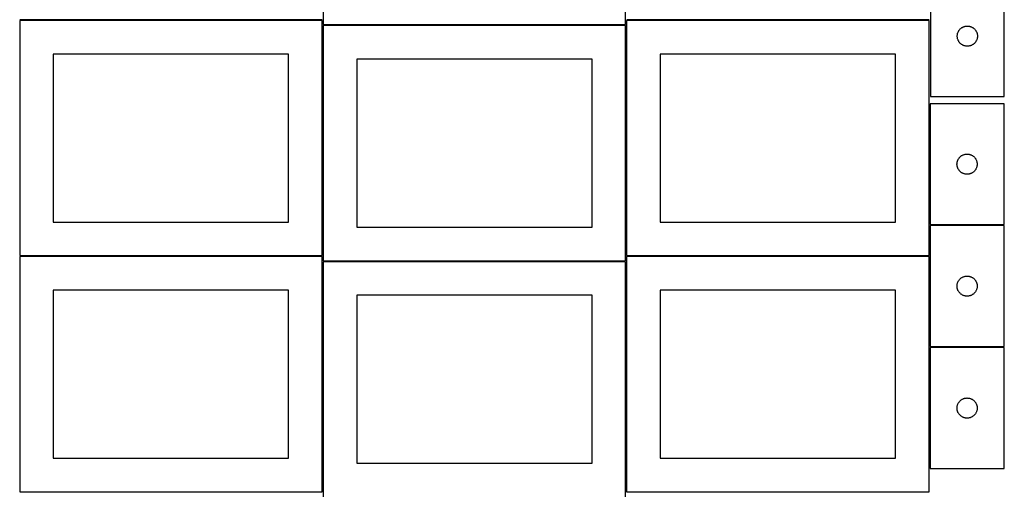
# Model space of a CAD drawing. Header units: millimetres. Extents: x 7 to 1493, y 7 to 2993.
# Tile 3 of 15: x 7 to 1471, y 1060 to 1764. Entities that reach past the tile are written whole.
import ezdxf

# ---------------------------------------------------------------- set-up
doc = ezdxf.new("R2010")
doc.units = ezdxf.units.MM
doc.layers.add('COMMON', color=5, linetype='CONTINUOUS', true_color=0x0000ff)
doc.layers.add('CUT', color=7, linetype='CONTINUOUS', true_color=0x000000)

msp = doc.modelspace()

# ---------------------------------------------------------------- linework, layer by layer
at = {"layer": 'COMMON'}
for p, q in [((456.524767, 1763.373915), (6.558478, 1763.373915)), ((1359.55848, 1763.373915), (909.959093, 1763.373915)), ((457.308479, 1412.623914), (457.308479, 1755.046077)), ((908.058479, 1755.796078), (458.058479, 1755.796078)), ((908.80848, 1412.623914), (908.80848, 1755.046077)), ((1360.30848, 1638.723053), (1360.30848, 1458.723053)), ((1471.058481, 1457.973053), (1361.074237, 1457.973053)), ((456.558478, 1411.873914), (6.558478, 1411.873914)), ((1359.55848, 1411.873914), (909.574236, 1411.873914)), ((1360.324236, 1411.123913), (1360.324236, 1277.223052)), ((457.308479, 1061.123913), (457.308479, 1403.546076)), ((908.058479, 1404.296077), (458.058479, 1404.296077)), ((1360.324236, 1275.723051), (1360.324236, 1095.723051)), ((1471.074237, 1276.473052), (1361.074237, 1276.473052))]:
    msp.add_line(p, q, dxfattribs=at)
at = {"layer": 'CUT'}
for p, q in [((458.058479, 2106.546078), (458.058479, 1756.546078)), ((908.058479, 1756.546078), (908.058479, 2106.546078)), ((1361.459094, 1829.27835), (1361.459094, 1649.27835)), ((1471.459094, 1649.27835), (1471.459094, 1829.27835)), ((456.558478, 1762.623914), (6.558478, 1762.623914)), ((6.558478, 1762.623914), (6.558478, 1412.623914)), ((456.558478, 1412.623914), (456.558478, 1762.623914)), ((1359.55848, 1762.623914), (909.55848, 1762.623914)), ((909.55848, 1762.623914), (909.55848, 1412.623914)), ((1359.55848, 1412.623914), (1359.55848, 1762.623914)), ((458.058479, 1756.546078), (908.058479, 1756.546078)), ((908.058479, 1755.046077), (458.058479, 1755.046077)), ((458.058479, 1755.046077), (458.058479, 1405.046077)), ((908.058479, 1405.046077), (908.058479, 1755.046077)), ((1401.860128, 1742.723666), (1402.056846, 1743.470635)), ((1402.056846, 1743.470635), (1402.291755, 1744.206486)), ((1402.291755, 1744.206486), (1402.564234, 1744.929269)), ((1402.564234, 1744.929269), (1402.87356, 1745.637066)), ((1402.87356, 1745.637066), (1403.218912, 1746.328001)), ((1403.218912, 1746.328001), (1403.599374, 1747.000242)), ((1403.599374, 1747.000242), (1404.013939, 1747.652006)), ((1404.013939, 1747.652006), (1404.461505, 1748.281564)), ((1404.461505, 1748.281564), (1404.940887, 1748.887248)), ((1404.940887, 1748.887248), (1405.450813, 1749.46745)), ((1405.450813, 1749.46745), (1405.989932, 1750.020633)), ((1405.989932, 1750.020633), (1406.556812, 1750.545329)), ((1406.556812, 1750.545329), (1407.149952, 1751.040147)), ((1407.149952, 1751.040147), (1407.767777, 1751.503775)), ((1407.767777, 1751.503775), (1408.408651, 1751.934984)), ((1408.408651, 1751.934984), (1409.070873, 1752.332629)), ((1409.070873, 1752.332629), (1409.752687, 1752.695656)), ((1409.752687, 1752.695656), (1410.452285, 1753.023104)), ((1410.452285, 1753.023104), (1411.167813, 1753.314103)), ((1411.167813, 1753.314103), (1411.897371, 1753.567881)), ((1411.897371, 1753.567881), (1412.639027, 1753.783766)), ((1412.639027, 1753.783766), (1413.390813, 1753.961186)), ((1413.390813, 1753.961186), (1414.150735, 1754.099669)), ((1414.150735, 1754.099669), (1414.916779, 1754.198848)), ((1414.916779, 1754.198848), (1415.686913, 1754.258462)), ((1415.686913, 1754.258462), (1416.459094, 1754.27835)), ((1416.459094, 1754.27835), (1417.231275, 1754.258462)), ((1417.231275, 1754.258462), (1418.001409, 1754.198848)), ((1418.001409, 1754.198848), (1418.767453, 1754.099669)), ((1418.767453, 1754.099669), (1419.527375, 1753.961186)), ((1419.527375, 1753.961186), (1420.279161, 1753.783766)), ((1420.279161, 1753.783766), (1421.020816, 1753.567881)), ((1421.020816, 1753.567881), (1421.750375, 1753.314103)), ((1421.750375, 1753.314103), (1422.465902, 1753.023104)), ((1422.465902, 1753.023104), (1423.165501, 1752.695656)), ((1423.165501, 1752.695656), (1423.847315, 1752.332629)), ((1423.847315, 1752.332629), (1424.509537, 1751.934984)), ((1424.509537, 1751.934984), (1425.15041, 1751.503775)), ((1425.15041, 1751.503775), (1425.768236, 1751.040147)), ((1425.768236, 1751.040147), (1426.361376, 1750.545329)), ((1426.361376, 1750.545329), (1426.928256, 1750.020633)), ((1426.928256, 1750.020633), (1427.467374, 1749.46745)), ((1427.467374, 1749.46745), (1427.977301, 1748.887248)), ((1427.977301, 1748.887248), (1428.456683, 1748.281564)), ((1428.456683, 1748.281564), (1428.904249, 1747.652006)), ((1428.904249, 1747.652006), (1429.318813, 1747.000242)), ((1429.318813, 1747.000242), (1429.699276, 1746.328001)), ((1429.699276, 1746.328001), (1430.044628, 1745.637066)), ((1430.044628, 1745.637066), (1430.353953, 1744.929269)), ((1430.353953, 1744.929269), (1430.626432, 1744.206486)), ((1430.626432, 1744.206486), (1430.861342, 1743.470635)), ((1430.861342, 1743.470635), (1431.058059, 1742.723666)), ((1401.464067, 1739.664569), (1401.503831, 1740.435982)), ((1401.464067, 1738.892132), (1401.464067, 1739.664569)), ((1401.503831, 1738.120718), (1401.464067, 1738.892132)), ((1401.503831, 1740.435982), (1401.583254, 1741.204326)), ((1401.583254, 1737.352375), (1401.503831, 1738.120718)), ((1401.583254, 1741.204326), (1401.702125, 1741.967562)), ((1401.702125, 1736.589139), (1401.583254, 1737.352375)), ((1401.702125, 1741.967562), (1401.860128, 1742.723666)), ((1401.860128, 1735.833034), (1401.702125, 1736.589139)), ((1402.056846, 1735.086066), (1401.860128, 1735.833034)), ((1402.291755, 1734.350215), (1402.056846, 1735.086066)), ((1402.564234, 1733.627432), (1402.291755, 1734.350215)), ((1402.87356, 1732.919634), (1402.564234, 1733.627432)), ((1403.218912, 1732.228699), (1402.87356, 1732.919634)), ((1403.599374, 1731.556458), (1403.218912, 1732.228699)), ((1404.013939, 1730.904694), (1403.599374, 1731.556458)), ((1404.461505, 1730.275136), (1404.013939, 1730.904694)), ((1404.940887, 1729.669453), (1404.461505, 1730.275136)), ((1405.450813, 1729.08925), (1404.940887, 1729.669453)), ((1405.989932, 1728.536067), (1405.450813, 1729.08925)), ((1427.467374, 1729.08925), (1426.928256, 1728.536067)), ((1427.977301, 1729.669453), (1427.467374, 1729.08925)), ((1428.456683, 1730.275136), (1427.977301, 1729.669453)), ((1428.904249, 1730.904694), (1428.456683, 1730.275136)), ((1429.318813, 1731.556458), (1428.904249, 1730.904694)), ((1429.699276, 1732.228699), (1429.318813, 1731.556458)), ((1430.044628, 1732.919634), (1429.699276, 1732.228699)), ((1430.353953, 1733.627432), (1430.044628, 1732.919634)), ((1430.626432, 1734.350215), (1430.353953, 1733.627432)), ((1430.861342, 1735.086066), (1430.626432, 1734.350215)), ((1431.058059, 1735.833034), (1430.861342, 1735.086066)), ((1431.058059, 1742.723666), (1431.216063, 1741.967562)), ((1431.216063, 1736.589139), (1431.058059, 1735.833034)), ((1431.216063, 1741.967562), (1431.334934, 1741.204326)), ((1431.334934, 1737.352375), (1431.216063, 1736.589139)), ((1431.334934, 1741.204326), (1431.414357, 1740.435982)), ((1431.414357, 1738.120718), (1431.334934, 1737.352375)), ((1431.414357, 1740.435982), (1431.454121, 1739.664569)), ((1431.454121, 1738.892132), (1431.414357, 1738.120718)), ((1431.454121, 1739.664569), (1431.454121, 1738.892132)), ((1406.556812, 1728.011371), (1405.989932, 1728.536067)), ((1407.149952, 1727.516553), (1406.556812, 1728.011371)), ((1407.767777, 1727.052925), (1407.149952, 1727.516553)), ((1408.408651, 1726.621717), (1407.767777, 1727.052925)), ((1409.070873, 1726.224072), (1408.408651, 1726.621717)), ((1409.752687, 1725.861044), (1409.070873, 1726.224072)), ((1410.452285, 1725.533597), (1409.752687, 1725.861044)), ((1411.167813, 1725.242598), (1410.452285, 1725.533597)), ((1411.897371, 1724.98882), (1411.167813, 1725.242598)), ((1412.639027, 1724.772934), (1411.897371, 1724.98882)), ((1413.390813, 1724.595515), (1412.639027, 1724.772934)), ((1414.150735, 1724.457032), (1413.390813, 1724.595515)), ((1414.916779, 1724.357852), (1414.150735, 1724.457032)), ((1415.686913, 1724.298239), (1414.916779, 1724.357852)), ((1416.459094, 1724.27835), (1415.686913, 1724.298239)), ((1417.231275, 1724.298239), (1416.459094, 1724.27835)), ((1418.001409, 1724.357852), (1417.231275, 1724.298239)), ((1418.767453, 1724.457032), (1418.001409, 1724.357852)), ((1419.527375, 1724.595515), (1418.767453, 1724.457032)), ((1420.279161, 1724.772934), (1419.527375, 1724.595515)), ((1421.020816, 1724.98882), (1420.279161, 1724.772934)), ((1421.750375, 1725.242598), (1421.020816, 1724.98882)), ((1422.465902, 1725.533597), (1421.750375, 1725.242598)), ((1423.165501, 1725.861044), (1422.465902, 1725.533597)), ((1423.847315, 1726.224072), (1423.165501, 1725.861044)), ((1424.509537, 1726.621717), (1423.847315, 1726.224072)), ((1425.15041, 1727.052925), (1424.509537, 1726.621717)), ((1425.768236, 1727.516553), (1425.15041, 1727.052925)), ((1426.361376, 1728.011371), (1425.768236, 1727.516553)), ((1426.928256, 1728.536067), (1426.361376, 1728.011371)), ((406.558478, 1712.623914), (56.558478, 1712.623914)), ((56.558478, 1712.623914), (56.558478, 1462.623914)), ((406.558478, 1462.623914), (406.558478, 1712.623914)), ((858.058479, 1705.046077), (508.058479, 1705.046077)), ((508.058479, 1705.046077), (508.058479, 1455.046077)), ((858.058479, 1455.046077), (858.058479, 1705.046077)), ((1309.55848, 1712.623914), (959.55848, 1712.623914)), ((959.55848, 1712.623914), (959.55848, 1462.623914)), ((1309.55848, 1462.623914), (1309.55848, 1712.623914)), ((1361.459094, 1649.27835), (1471.459094, 1649.27835)), ((1471.058481, 1638.723053), (1361.058481, 1638.723053)), ((1361.058481, 1638.723053), (1361.058481, 1458.723053)), ((1471.058481, 1458.723053), (1471.058481, 1638.723053)), ((1401.459515, 1552.16837), (1401.656233, 1552.915338)), ((1401.656233, 1552.915338), (1401.891142, 1553.651189)), ((1401.891142, 1553.651189), (1402.163621, 1554.373972)), ((1402.163621, 1554.373972), (1402.472947, 1555.081769)), ((1402.472947, 1555.081769), (1402.818299, 1555.772705)), ((1402.818299, 1555.772705), (1403.198761, 1556.444945)), ((1403.198761, 1556.444945), (1403.613326, 1557.096709)), ((1403.613326, 1557.096709), (1404.060892, 1557.726268)), ((1404.060892, 1557.726268), (1404.540274, 1558.331951)), ((1404.540274, 1558.331951), (1405.0502, 1558.912153)), ((1405.0502, 1558.912153), (1405.589319, 1559.465336)), ((1405.589319, 1559.465336), (1406.156199, 1559.990032)), ((1406.156199, 1559.990032), (1406.749339, 1560.48485)), ((1406.749339, 1560.48485), (1407.367164, 1560.948478)), ((1407.367164, 1560.948478), (1408.008038, 1561.379687)), ((1408.008038, 1561.379687), (1408.67026, 1561.777332)), ((1408.67026, 1561.777332), (1409.352074, 1562.14036)), ((1409.352074, 1562.14036), (1410.051672, 1562.467807)), ((1410.051672, 1562.467807), (1410.7672, 1562.758806)), ((1410.7672, 1562.758806), (1411.496758, 1563.012584)), ((1411.496758, 1563.012584), (1412.238414, 1563.228469)), ((1412.238414, 1563.228469), (1412.9902, 1563.405889)), ((1412.9902, 1563.405889), (1413.750122, 1563.544372)), ((1413.750122, 1563.544372), (1414.516166, 1563.643552)), ((1414.516166, 1563.643552), (1415.2863, 1563.703165)), ((1415.2863, 1563.703165), (1416.058481, 1563.723053)), ((1416.058481, 1563.723053), (1416.830662, 1563.703165)), ((1416.830662, 1563.703165), (1417.600796, 1563.643552)), ((1417.600796, 1563.643552), (1418.36684, 1563.544372)), ((1418.36684, 1563.544372), (1419.126762, 1563.405889)), ((1419.126762, 1563.405889), (1419.878548, 1563.228469)), ((1419.878548, 1563.228469), (1420.620203, 1563.012584)), ((1420.620203, 1563.012584), (1421.349762, 1562.758806)), ((1421.349762, 1562.758806), (1422.065289, 1562.467807)), ((1422.065289, 1562.467807), (1422.764888, 1562.14036)), ((1422.764888, 1562.14036), (1423.446702, 1561.777332)), ((1423.446702, 1561.777332), (1424.108924, 1561.379687)), ((1424.108924, 1561.379687), (1424.749797, 1560.948478)), ((1424.749797, 1560.948478), (1425.367623, 1560.48485)), ((1425.367623, 1560.48485), (1425.960763, 1559.990032)), ((1425.960763, 1559.990032), (1426.527643, 1559.465336)), ((1426.527643, 1559.465336), (1427.066761, 1558.912153)), ((1427.066761, 1558.912153), (1427.576688, 1558.331951)), ((1427.576688, 1558.331951), (1428.05607, 1557.726268)), ((1428.05607, 1557.726268), (1428.503636, 1557.096709)), ((1428.503636, 1557.096709), (1428.9182, 1556.444945)), ((1428.9182, 1556.444945), (1429.298663, 1555.772705)), ((1429.298663, 1555.772705), (1429.644015, 1555.081769)), ((1429.644015, 1555.081769), (1429.95334, 1554.373972)), ((1429.95334, 1554.373972), (1430.225819, 1553.651189)), ((1430.225819, 1553.651189), (1430.460729, 1552.915338)), ((1430.460729, 1552.915338), (1430.657446, 1552.16837)), ((1401.063454, 1549.109272), (1401.103218, 1549.880685)), ((1401.063454, 1548.336835), (1401.063454, 1549.109272)), ((1401.103218, 1547.565421), (1401.063454, 1548.336835)), ((1401.103218, 1549.880685), (1401.182641, 1550.649029)), ((1401.182641, 1546.797078), (1401.103218, 1547.565421)), ((1401.182641, 1550.649029), (1401.301512, 1551.412265)), ((1401.301512, 1546.033842), (1401.182641, 1546.797078)), ((1401.301512, 1551.412265), (1401.459515, 1552.16837)), ((1401.459515, 1545.277737), (1401.301512, 1546.033842)), ((1401.656233, 1544.530769), (1401.459515, 1545.277737)), ((1401.891142, 1543.794918), (1401.656233, 1544.530769)), ((1402.163621, 1543.072135), (1401.891142, 1543.794918)), ((1402.472947, 1542.364338), (1402.163621, 1543.072135)), ((1402.818299, 1541.673402), (1402.472947, 1542.364338)), ((1403.198761, 1541.001161), (1402.818299, 1541.673402)), ((1403.613326, 1540.349398), (1403.198761, 1541.001161)), ((1404.060892, 1539.719839), (1403.613326, 1540.349398)), ((1404.540274, 1539.114156), (1404.060892, 1539.719839)), ((1405.0502, 1538.533953), (1404.540274, 1539.114156)), ((1405.589319, 1537.980771), (1405.0502, 1538.533953)), ((1427.066761, 1538.533953), (1426.527643, 1537.980771)), ((1427.576688, 1539.114156), (1427.066761, 1538.533953)), ((1428.05607, 1539.719839), (1427.576688, 1539.114156)), ((1428.503636, 1540.349398), (1428.05607, 1539.719839)), ((1428.9182, 1541.001161), (1428.503636, 1540.349398)), ((1429.298663, 1541.673402), (1428.9182, 1541.001161)), ((1429.644015, 1542.364338), (1429.298663, 1541.673402)), ((1429.95334, 1543.072135), (1429.644015, 1542.364338)), ((1430.225819, 1543.794918), (1429.95334, 1543.072135)), ((1430.460729, 1544.530769), (1430.225819, 1543.794918)), ((1430.657446, 1545.277737), (1430.460729, 1544.530769)), ((1430.657446, 1552.16837), (1430.81545, 1551.412265)), ((1430.81545, 1546.033842), (1430.657446, 1545.277737)), ((1430.81545, 1551.412265), (1430.934321, 1550.649029)), ((1430.934321, 1546.797078), (1430.81545, 1546.033842)), ((1430.934321, 1550.649029), (1431.013744, 1549.880685)), ((1431.013744, 1547.565421), (1430.934321, 1546.797078)), ((1431.013744, 1549.880685), (1431.053508, 1549.109272)), ((1431.053508, 1548.336835), (1431.013744, 1547.565421)), ((1431.053508, 1549.109272), (1431.053508, 1548.336835)), ((1406.156199, 1537.456074), (1405.589319, 1537.980771)), ((1406.749339, 1536.961256), (1406.156199, 1537.456074)), ((1407.367164, 1536.497628), (1406.749339, 1536.961256)), ((1408.008038, 1536.06642), (1407.367164, 1536.497628)), ((1408.67026, 1535.668775), (1408.008038, 1536.06642)), ((1409.352074, 1535.305747), (1408.67026, 1535.668775)), ((1410.051672, 1534.9783), (1409.352074, 1535.305747)), ((1410.7672, 1534.687301), (1410.051672, 1534.9783)), ((1411.496758, 1534.433523), (1410.7672, 1534.687301)), ((1412.238414, 1534.217638), (1411.496758, 1534.433523)), ((1412.9902, 1534.040218), (1412.238414, 1534.217638)), ((1413.750122, 1533.901735), (1412.9902, 1534.040218)), ((1414.516166, 1533.802555), (1413.750122, 1533.901735)), ((1415.2863, 1533.742942), (1414.516166, 1533.802555)), ((1416.058481, 1533.723053), (1415.2863, 1533.742942)), ((1416.830662, 1533.742942), (1416.058481, 1533.723053)), ((1417.600796, 1533.802555), (1416.830662, 1533.742942)), ((1418.36684, 1533.901735), (1417.600796, 1533.802555)), ((1419.126762, 1534.040218), (1418.36684, 1533.901735)), ((1419.878548, 1534.217638), (1419.126762, 1534.040218)), ((1420.620203, 1534.433523), (1419.878548, 1534.217638)), ((1421.349762, 1534.687301), (1420.620203, 1534.433523)), ((1422.065289, 1534.9783), (1421.349762, 1534.687301)), ((1422.764888, 1535.305747), (1422.065289, 1534.9783)), ((1423.446702, 1535.668775), (1422.764888, 1535.305747)), ((1424.108924, 1536.06642), (1423.446702, 1535.668775)), ((1424.749797, 1536.497628), (1424.108924, 1536.06642)), ((1425.367623, 1536.961256), (1424.749797, 1536.497628)), ((1425.960763, 1537.456074), (1425.367623, 1536.961256)), ((1426.527643, 1537.980771), (1425.960763, 1537.456074)), ((56.558478, 1462.623914), (406.558478, 1462.623914)), ((508.058479, 1455.046077), (858.058479, 1455.046077)), ((959.55848, 1462.623914), (1309.55848, 1462.623914)), ((1361.058481, 1458.723053), (1471.058481, 1458.723053)), ((1471.074237, 1457.223052), (1361.074237, 1457.223052)), ((1361.074237, 1457.223052), (1361.074237, 1277.223052)), ((1471.074237, 1277.223052), (1471.074237, 1457.223052)), ((6.558478, 1412.623914), (456.558478, 1412.623914)), ((456.558478, 1411.123913), (6.558478, 1411.123913)), ((6.558478, 1411.123913), (6.558478, 1061.123913)), ((456.558478, 1061.123913), (456.558478, 1411.123913)), ((909.55848, 1412.623914), (1359.55848, 1412.623914)), ((1359.574236, 1411.123913), (909.574236, 1411.123913)), ((909.574236, 1411.123913), (909.574236, 1061.123913)), ((1359.574236, 1061.123913), (1359.574236, 1411.123913)), ((458.058479, 1405.046077), (908.058479, 1405.046077)), ((908.058479, 1403.546076), (458.058479, 1403.546076)), ((458.058479, 1403.546076), (458.058479, 1053.546076)), ((908.058479, 1053.546076), (908.058479, 1403.546076)), ((1404.55603, 1376.83195), (1405.065956, 1377.412152)), ((1405.065956, 1377.412152), (1405.605074, 1377.965335)), ((1405.605074, 1377.965335), (1406.171955, 1378.490031)), ((1406.171955, 1378.490031), (1406.765094, 1378.984849)), ((1406.765094, 1378.984849), (1407.38292, 1379.448477)), ((1407.38292, 1379.448477), (1408.023794, 1379.879686)), ((1408.023794, 1379.879686), (1408.686016, 1380.277331)), ((1408.686016, 1380.277331), (1409.36783, 1380.640359)), ((1409.36783, 1380.640359), (1410.067428, 1380.967806)), ((1410.067428, 1380.967806), (1410.782955, 1381.258805)), ((1410.782955, 1381.258805), (1411.512514, 1381.512583)), ((1411.512514, 1381.512583), (1412.25417, 1381.728468)), ((1412.25417, 1381.728468), (1413.005956, 1381.905888)), ((1413.005956, 1381.905888), (1413.765878, 1382.044371)), ((1413.765878, 1382.044371), (1414.531922, 1382.143551)), ((1414.531922, 1382.143551), (1415.302055, 1382.203164)), ((1415.302055, 1382.203164), (1416.074237, 1382.223052)), ((1416.074237, 1382.223052), (1416.846418, 1382.203164)), ((1416.846418, 1382.203164), (1417.616552, 1382.143551)), ((1417.616552, 1382.143551), (1418.382595, 1382.044371)), ((1418.382595, 1382.044371), (1419.142518, 1381.905888)), ((1419.142518, 1381.905888), (1419.894303, 1381.728468)), ((1419.894303, 1381.728468), (1420.635959, 1381.512583)), ((1420.635959, 1381.512583), (1421.365518, 1381.258805)), ((1421.365518, 1381.258805), (1422.081045, 1380.967806)), ((1422.081045, 1380.967806), (1422.780644, 1380.640359)), ((1422.780644, 1380.640359), (1423.462458, 1380.277331)), ((1423.462458, 1380.277331), (1424.12468, 1379.879686)), ((1424.12468, 1379.879686), (1424.765553, 1379.448477)), ((1424.765553, 1379.448477), (1425.383379, 1378.984849)), ((1425.383379, 1378.984849), (1425.976518, 1378.490031)), ((1425.976518, 1378.490031), (1426.543399, 1377.965335)), ((1426.543399, 1377.965335), (1427.082517, 1377.412152)), ((1427.082517, 1377.412152), (1427.592443, 1376.83195)), ((1401.07921, 1367.609271), (1401.118974, 1368.380684)), ((1401.07921, 1366.836834), (1401.07921, 1367.609271)), ((1401.118974, 1366.06542), (1401.07921, 1366.836834)), ((1401.118974, 1368.380684), (1401.198397, 1369.149028)), ((1401.198397, 1365.297077), (1401.118974, 1366.06542)), ((1401.198397, 1369.149028), (1401.317267, 1369.912264)), ((1401.317267, 1364.533841), (1401.198397, 1365.297077)), ((1401.317267, 1369.912264), (1401.475271, 1370.668369)), ((1401.475271, 1363.777736), (1401.317267, 1364.533841)), ((1401.475271, 1370.668369), (1401.671989, 1371.415337)), ((1401.671989, 1363.030768), (1401.475271, 1363.777736)), ((1401.671989, 1371.415337), (1401.906898, 1372.151188)), ((1401.906898, 1362.294917), (1401.671989, 1363.030768)), ((1401.906898, 1372.151188), (1402.179377, 1372.873971)), ((1402.179377, 1372.873971), (1402.488703, 1373.581768)), ((1402.488703, 1373.581768), (1402.834055, 1374.272704)), ((1402.834055, 1374.272704), (1403.214517, 1374.944944)), ((1403.214517, 1374.944944), (1403.629081, 1375.596708)), ((1403.629081, 1375.596708), (1404.076648, 1376.226267)), ((1404.076648, 1376.226267), (1404.55603, 1376.83195)), ((1427.592443, 1376.83195), (1428.071825, 1376.226267)), ((1428.071825, 1376.226267), (1428.519392, 1375.596708)), ((1428.519392, 1375.596708), (1428.933956, 1374.944944)), ((1428.933956, 1374.944944), (1429.314419, 1374.272704)), ((1429.314419, 1374.272704), (1429.659771, 1373.581768)), ((1429.659771, 1373.581768), (1429.969096, 1372.873971)), ((1429.969096, 1372.873971), (1430.241575, 1372.151188)), ((1430.241575, 1372.151188), (1430.476485, 1371.415337)), ((1430.476485, 1363.030768), (1430.241575, 1362.294917)), ((1430.476485, 1371.415337), (1430.673202, 1370.668369)), ((1430.673202, 1363.777736), (1430.476485, 1363.030768)), ((1430.673202, 1370.668369), (1430.831206, 1369.912264)), ((1430.831206, 1364.533841), (1430.673202, 1363.777736)), ((1430.831206, 1369.912264), (1430.950077, 1369.149028)), ((1430.950077, 1365.297077), (1430.831206, 1364.533841)), ((1430.950077, 1369.149028), (1431.0295, 1368.380684)), ((1431.0295, 1366.06542), (1430.950077, 1365.297077)), ((1431.0295, 1368.380684), (1431.069264, 1367.609271)), ((1431.069264, 1366.836834), (1431.0295, 1366.06542)), ((1431.069264, 1367.609271), (1431.069264, 1366.836834)), ((406.558478, 1361.123913), (56.558478, 1361.123913)), ((56.558478, 1361.123913), (56.558478, 1111.123913)), ((406.558478, 1111.123913), (406.558478, 1361.123913)), ((858.058479, 1353.546076), (508.058479, 1353.546076)), ((508.058479, 1353.546076), (508.058479, 1103.546076)), ((858.058479, 1103.546076), (858.058479, 1353.546076)), ((1309.574236, 1361.123913), (959.574236, 1361.123913)), ((959.574236, 1361.123913), (959.574236, 1111.123913)), ((1309.574236, 1111.123913), (1309.574236, 1361.123913)), ((1402.179377, 1361.572134), (1401.906898, 1362.294917)), ((1402.488703, 1360.864337), (1402.179377, 1361.572134)), ((1402.834055, 1360.173401), (1402.488703, 1360.864337)), ((1403.214517, 1359.50116), (1402.834055, 1360.173401)), ((1403.629081, 1358.849397), (1403.214517, 1359.50116)), ((1404.076648, 1358.219838), (1403.629081, 1358.849397)), ((1404.55603, 1357.614155), (1404.076648, 1358.219838)), ((1405.065956, 1357.033952), (1404.55603, 1357.614155)), ((1405.605074, 1356.48077), (1405.065956, 1357.033952)), ((1406.171955, 1355.956073), (1405.605074, 1356.48077)), ((1406.765094, 1355.461255), (1406.171955, 1355.956073)), ((1407.38292, 1354.997627), (1406.765094, 1355.461255)), ((1408.023794, 1354.566419), (1407.38292, 1354.997627)), ((1408.686016, 1354.168774), (1408.023794, 1354.566419)), ((1409.36783, 1353.805746), (1408.686016, 1354.168774)), ((1410.067428, 1353.478299), (1409.36783, 1353.805746)), ((1410.782955, 1353.1873), (1410.067428, 1353.478299)), ((1411.512514, 1352.933522), (1410.782955, 1353.1873)), ((1412.25417, 1352.717637), (1411.512514, 1352.933522)), ((1413.005956, 1352.540217), (1412.25417, 1352.717637)), ((1413.765878, 1352.401734), (1413.005956, 1352.540217)), ((1414.531922, 1352.302554), (1413.765878, 1352.401734)), ((1415.302055, 1352.242941), (1414.531922, 1352.302554)), ((1416.074237, 1352.223052), (1415.302055, 1352.242941)), ((1416.846418, 1352.242941), (1416.074237, 1352.223052)), ((1417.616552, 1352.302554), (1416.846418, 1352.242941)), ((1418.382595, 1352.401734), (1417.616552, 1352.302554)), ((1419.142518, 1352.540217), (1418.382595, 1352.401734)), ((1419.894303, 1352.717637), (1419.142518, 1352.540217)), ((1420.635959, 1352.933522), (1419.894303, 1352.717637)), ((1421.365518, 1353.1873), (1420.635959, 1352.933522)), ((1422.081045, 1353.478299), (1421.365518, 1353.1873)), ((1422.780644, 1353.805746), (1422.081045, 1353.478299)), ((1423.462458, 1354.168774), (1422.780644, 1353.805746)), ((1424.12468, 1354.566419), (1423.462458, 1354.168774)), ((1424.765553, 1354.997627), (1424.12468, 1354.566419)), ((1425.383379, 1355.461255), (1424.765553, 1354.997627)), ((1425.976518, 1355.956073), (1425.383379, 1355.461255)), ((1426.543399, 1356.48077), (1425.976518, 1355.956073)), ((1427.082517, 1357.033952), (1426.543399, 1356.48077)), ((1427.592443, 1357.614155), (1427.082517, 1357.033952)), ((1428.071825, 1358.219838), (1427.592443, 1357.614155)), ((1428.519392, 1358.849397), (1428.071825, 1358.219838)), ((1428.933956, 1359.50116), (1428.519392, 1358.849397)), ((1429.314419, 1360.173401), (1428.933956, 1359.50116)), ((1429.659771, 1360.864337), (1429.314419, 1360.173401)), ((1429.969096, 1361.572134), (1429.659771, 1360.864337)), ((1430.241575, 1362.294917), (1429.969096, 1361.572134)), ((1361.074237, 1277.223052), (1471.074237, 1277.223052)), ((1471.074237, 1275.723051), (1361.074237, 1275.723051)), ((1361.074237, 1275.723051), (1361.074237, 1095.723051)), ((1471.074237, 1095.723051), (1471.074237, 1275.723051)), ((1401.07921, 1186.10927), (1401.118974, 1186.880683)), ((1401.118974, 1186.880683), (1401.198397, 1187.649027)), ((1401.198397, 1187.649027), (1401.317267, 1188.412263)), ((1401.317267, 1188.412263), (1401.475271, 1189.168368)), ((1401.475271, 1189.168368), (1401.671989, 1189.915336)), ((1401.671989, 1189.915336), (1401.906898, 1190.651187)), ((1401.906898, 1190.651187), (1402.179377, 1191.37397)), ((1402.179377, 1191.37397), (1402.488703, 1192.081767)), ((1402.488703, 1192.081767), (1402.834055, 1192.772703)), ((1402.834055, 1192.772703), (1403.214517, 1193.444943)), ((1403.214517, 1193.444943), (1403.629081, 1194.096707)), ((1403.629081, 1194.096707), (1404.076648, 1194.726266)), ((1404.076648, 1194.726266), (1404.55603, 1195.331949)), ((1404.55603, 1195.331949), (1405.065956, 1195.912151)), ((1405.065956, 1195.912151), (1405.605074, 1196.465334)), ((1405.605074, 1196.465334), (1406.171955, 1196.99003)), ((1406.171955, 1196.99003), (1406.765094, 1197.484848)), ((1406.765094, 1197.484848), (1407.38292, 1197.948476)), ((1407.38292, 1197.948476), (1408.023794, 1198.379685)), ((1408.023794, 1198.379685), (1408.686016, 1198.77733)), ((1408.686016, 1198.77733), (1409.36783, 1199.140358)), ((1409.36783, 1199.140358), (1410.067428, 1199.467805)), ((1410.067428, 1199.467805), (1410.782955, 1199.758804)), ((1410.782955, 1199.758804), (1411.512514, 1200.012582)), ((1411.512514, 1200.012582), (1412.25417, 1200.228467)), ((1412.25417, 1200.228467), (1413.005956, 1200.405887)), ((1413.005956, 1200.405887), (1413.765878, 1200.54437)), ((1413.765878, 1200.54437), (1414.531922, 1200.64355)), ((1414.531922, 1200.64355), (1415.302055, 1200.703163)), ((1415.302055, 1200.703163), (1416.074237, 1200.723051)), ((1416.074237, 1200.723051), (1416.846418, 1200.703163)), ((1416.846418, 1200.703163), (1417.616552, 1200.64355)), ((1417.616552, 1200.64355), (1418.382595, 1200.54437)), ((1418.382595, 1200.54437), (1419.142518, 1200.405887)), ((1419.142518, 1200.405887), (1419.894303, 1200.228467)), ((1419.894303, 1200.228467), (1420.635959, 1200.012582)), ((1420.635959, 1200.012582), (1421.365518, 1199.758804)), ((1421.365518, 1199.758804), (1422.081045, 1199.467805)), ((1422.081045, 1199.467805), (1422.780644, 1199.140358)), ((1422.780644, 1199.140358), (1423.462458, 1198.77733)), ((1423.462458, 1198.77733), (1424.12468, 1198.379685)), ((1424.12468, 1198.379685), (1424.765553, 1197.948476)), ((1424.765553, 1197.948476), (1425.383379, 1197.484848)), ((1425.383379, 1197.484848), (1425.976518, 1196.99003)), ((1425.976518, 1196.99003), (1426.543399, 1196.465334)), ((1426.543399, 1196.465334), (1427.082517, 1195.912151)), ((1427.082517, 1195.912151), (1427.592443, 1195.331949)), ((1427.592443, 1195.331949), (1428.071825, 1194.726266)), ((1428.071825, 1194.726266), (1428.519392, 1194.096707)), ((1428.519392, 1194.096707), (1428.933956, 1193.444943)), ((1428.933956, 1193.444943), (1429.314419, 1192.772703)), ((1429.314419, 1192.772703), (1429.659771, 1192.081767)), ((1429.659771, 1192.081767), (1429.969096, 1191.37397)), ((1429.969096, 1191.37397), (1430.241575, 1190.651187)), ((1430.241575, 1190.651187), (1430.476485, 1189.915336)), ((1430.476485, 1189.915336), (1430.673202, 1189.168368)), ((1430.673202, 1189.168368), (1430.831206, 1188.412263)), ((1430.831206, 1188.412263), (1430.950077, 1187.649027)), ((1430.950077, 1187.649027), (1431.0295, 1186.880683)), ((1431.0295, 1186.880683), (1431.069264, 1186.10927)), ((1401.07921, 1185.336833), (1401.07921, 1186.10927)), ((1401.118974, 1184.565419), (1401.07921, 1185.336833)), ((1401.198397, 1183.797076), (1401.118974, 1184.565419)), ((1401.317267, 1183.03384), (1401.198397, 1183.797076)), ((1401.475271, 1182.277735), (1401.317267, 1183.03384)), ((1401.671989, 1181.530767), (1401.475271, 1182.277735)), ((1401.906898, 1180.794916), (1401.671989, 1181.530767)), ((1402.179377, 1180.072133), (1401.906898, 1180.794916)), ((1402.488703, 1179.364336), (1402.179377, 1180.072133)), ((1402.834055, 1178.6734), (1402.488703, 1179.364336)), ((1403.214517, 1178.001159), (1402.834055, 1178.6734)), ((1403.629081, 1177.349396), (1403.214517, 1178.001159)), ((1404.076648, 1176.719837), (1403.629081, 1177.349396)), ((1404.55603, 1176.114154), (1404.076648, 1176.719837)), ((1405.065956, 1175.533951), (1404.55603, 1176.114154)), ((1405.605074, 1174.980769), (1405.065956, 1175.533951)), ((1406.171955, 1174.456072), (1405.605074, 1174.980769)), ((1406.765094, 1173.961254), (1406.171955, 1174.456072)), ((1407.38292, 1173.497626), (1406.765094, 1173.961254)), ((1408.023794, 1173.066418), (1407.38292, 1173.497626)), ((1408.686016, 1172.668773), (1408.023794, 1173.066418)), ((1409.36783, 1172.305745), (1408.686016, 1172.668773)), ((1410.067428, 1171.978298), (1409.36783, 1172.305745)), ((1410.782955, 1171.687299), (1410.067428, 1171.978298)), ((1422.081045, 1171.978298), (1421.365518, 1171.687299)), ((1422.780644, 1172.305745), (1422.081045, 1171.978298)), ((1423.462458, 1172.668773), (1422.780644, 1172.305745)), ((1424.12468, 1173.066418), (1423.462458, 1172.668773)), ((1424.765553, 1173.497626), (1424.12468, 1173.066418)), ((1425.383379, 1173.961254), (1424.765553, 1173.497626)), ((1425.976518, 1174.456072), (1425.383379, 1173.961254)), ((1426.543399, 1174.980769), (1425.976518, 1174.456072)), ((1427.082517, 1175.533951), (1426.543399, 1174.980769)), ((1427.592443, 1176.114154), (1427.082517, 1175.533951)), ((1428.071825, 1176.719837), (1427.592443, 1176.114154)), ((1428.519392, 1177.349396), (1428.071825, 1176.719837)), ((1428.933956, 1178.001159), (1428.519392, 1177.349396)), ((1429.314419, 1178.6734), (1428.933956, 1178.001159)), ((1429.659771, 1179.364336), (1429.314419, 1178.6734)), ((1429.969096, 1180.072133), (1429.659771, 1179.364336)), ((1430.241575, 1180.794916), (1429.969096, 1180.072133)), ((1430.476485, 1181.530767), (1430.241575, 1180.794916)), ((1430.673202, 1182.277735), (1430.476485, 1181.530767)), ((1430.831206, 1183.03384), (1430.673202, 1182.277735)), ((1430.950077, 1183.797076), (1430.831206, 1183.03384)), ((1431.0295, 1184.565419), (1430.950077, 1183.797076)), ((1431.069264, 1185.336833), (1431.0295, 1184.565419)), ((1431.069264, 1186.10927), (1431.069264, 1185.336833)), ((1411.512514, 1171.433521), (1410.782955, 1171.687299)), ((1412.25417, 1171.217636), (1411.512514, 1171.433521)), ((1413.005956, 1171.040216), (1412.25417, 1171.217636)), ((1413.765878, 1170.901733), (1413.005956, 1171.040216)), ((1414.531922, 1170.802553), (1413.765878, 1170.901733)), ((1415.302055, 1170.74294), (1414.531922, 1170.802553)), ((1416.074237, 1170.723051), (1415.302055, 1170.74294)), ((1416.846418, 1170.74294), (1416.074237, 1170.723051)), ((1417.616552, 1170.802553), (1416.846418, 1170.74294)), ((1418.382595, 1170.901733), (1417.616552, 1170.802553)), ((1419.142518, 1171.040216), (1418.382595, 1170.901733)), ((1419.894303, 1171.217636), (1419.142518, 1171.040216)), ((1420.635959, 1171.433521), (1419.894303, 1171.217636)), ((1421.365518, 1171.687299), (1420.635959, 1171.433521)), ((56.558478, 1111.123913), (406.558478, 1111.123913)), ((508.058479, 1103.546076), (858.058479, 1103.546076)), ((959.574236, 1111.123913), (1309.574236, 1111.123913)), ((1361.074237, 1095.723051), (1471.074237, 1095.723051)), ((6.558478, 1061.123913), (456.558478, 1061.123913)), ((909.574236, 1061.123913), (1359.574236, 1061.123913))]:
    msp.add_line(p, q, dxfattribs=at)

doc.saveas('drawing.dxf')
